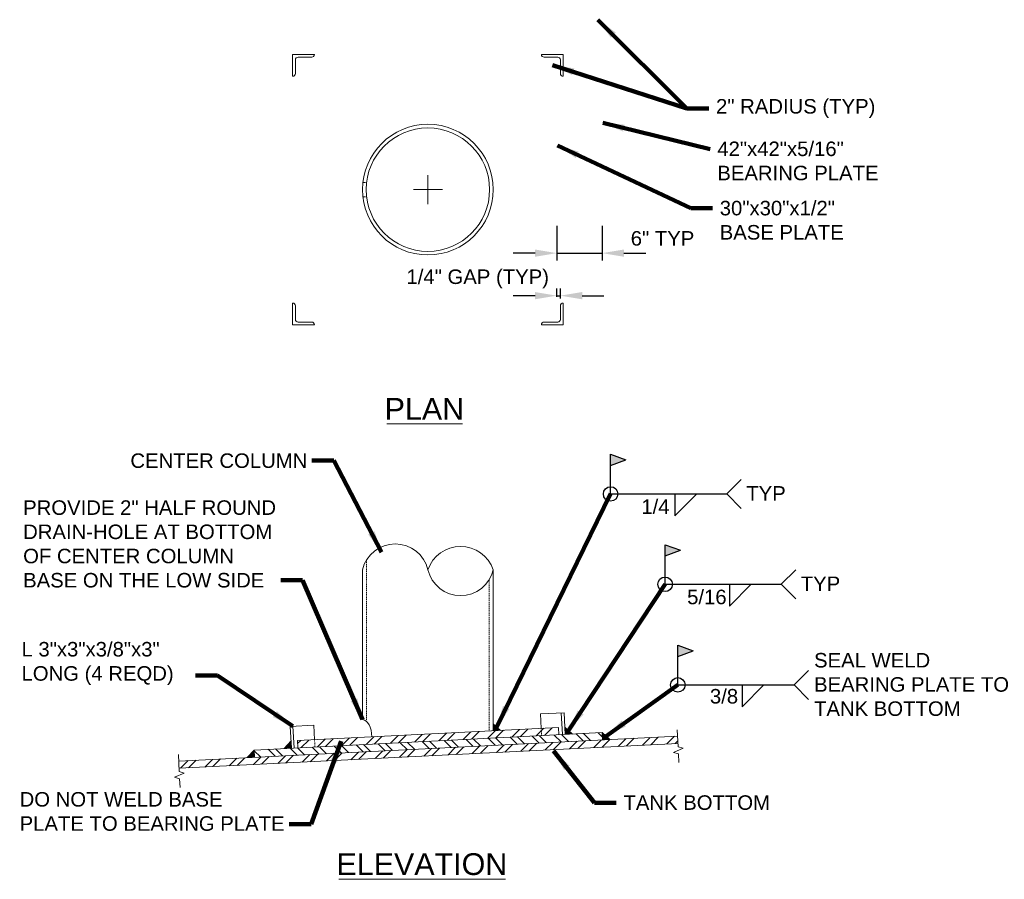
# Model space of a CAD drawing. Header units: inches. Extents: x -1025 to 212, y 456 to 696.
# Tile 4 of 6: x -480 to -344, y 496 to 614. Entities that reach past the tile are written whole.
import ezdxf

# ---------------------------------------------------------------- set-up
doc = ezdxf.new("R2010")
doc.units = ezdxf.units.IN
doc.header["$MEASUREMENT"] = 0
doc.linetypes.add('HIDDEN', pattern=[0.19685, 0.15748, -0.03937])
doc.linetypes.add('HIDDEN2', pattern=[0.1875, 0.125, -0.0625])
doc.layers.get('DefPoints').update_dxf_attribs({"lineweight": 0})
for name, color, linetype, lineweight in [('G-ANNO-DIMS', 2, 'Continuous', 0), ('G-ANNO-MASK', 1, 'Continuous', 0), ('G-ANNO-NOTE', 4, 'Continuous', 30), ('G-ANNO-PATT', 250, 'Continuous', 0), ('G-ANNO-TEXT', 2, 'Continuous', 30), ('G-GRID-COOR', 2, 'Continuous', 13), ('M-DETL-LGHT', 3, 'Continuous', 0), ('M-DETL-XLGT', 1, 'Continuous', 0)]:
    doc.layers.add(name, color=color, linetype=linetype, lineweight=lineweight)
doc.styles.add("AEC_AC_06ArchDims-CC_3-4_1'", font='arial.ttf', dxfattribs={"height": 2})
doc.styles.add("AEC_AC_45Text-LeftTop_3-4_1'", font='arial.ttf', dxfattribs={"height": 2})
doc.styles.add("AEC_AC_46Text-LeftTop_1-2_1'", font='arial.ttf', dxfattribs={"height": 3})
doc.dimstyles.new("AEC_AC_06_Arch-Dims_3-4_1'", dxfattribs={"dimtxt": 2, "dimasz": 3, "dimexe": 1, "dimexo": 1, "dimgap": 1, "dimtad": 1, "dimdec": 4, "dimzin": 15, "dimdsep": 46, "dimlunit": 4, "dimtxsty": "AEC_AC_06ArchDims-CC_3-4_1'", "dimcen": 0.09, "dimclrd": 256, "dimclre": 256, "dimazin": 2, "dimtfac": 0.7, "dimtdec": 4, "dimtix": 1, "dimtmove": 1, "dimatfit": 3, "dimfxl": 1, "dimfrac": 1, "dimtolj": 1, "dimtzin": 15, "dimlwd": 30, "dimlwe": 30, "dimarcsym": 0})
doc.dimstyles.new("AEC_AC_45_Notes_3-4_1'", dxfattribs={"dimtxt": 2, "dimasz": 3, "dimexe": 1, "dimexo": 1, "dimgap": 1, "dimtad": 1, "dimjust": 1, "dimdec": 3, "dimzin": 15, "dimdsep": 46, "dimlunit": 5, "dimtxsty": "AEC_AC_45Text-LeftTop_3-4_1'", "dimcen": 0.09, "dimclrd": 256, "dimclre": 256, "dimazin": 2, "dimtfac": 0.7, "dimtdec": 3, "dimtmove": 1, "dimatfit": 1, "dimfxl": 1, "dimfrac": 1, "dimtolj": 1, "dimtzin": 15, "dimlwd": 30, "dimlwe": 30, "dimarcsym": 0})
pattern_1 = [(45, (-2291.3634, -3438.5285), (-1.5909903, 1.5909903), []), (45, (-2290.3027, -3438.5285), (-1.5909903, 1.5909903), [])]

# ---------------------------------------------------------------- blocks, each defined once
blk = doc.blocks.new('*U8')
for p, q in [((0, 0), (0, -3)), ((0.375, -0.375), (0.375, -2.25)), ((0.75, -2.625), (2.625, -2.625)), ((0, -3), (3, -3))]:
    blk.add_line(p, q)
for centre, start, end in [((0, -0.375), 0, 90), ((0.75, -2.25), 180, 270), ((2.625, -3), 0, 90)]:
    blk.add_arc(centre, 0.375, start, end)
blk = doc.blocks.new('PIPEEND')
for centre, radius, start, end in [((0.0594, 0.75), 0.257, 103.37503, 256.62497), ((0.0866, 0.25), 0.2646, 109.10601, 250.89399), ((-0.0594, 0.25), 0.257, 283.37503, 76.62497)]:
    blk.add_arc(centre, radius, start, end)
blk = doc.blocks.new('*D86')
at = {"layer": 'DefPoints', "color": 0, "lineweight": 30, "transparency": 16777216}
for p in [(-406.1, 586.65), (-399.85, 586.65), (-399.85, 581.89)]:
    blk.add_point(p, dxfattribs=at)
at = {"layer": 'G-ANNO-DIMS', "lineweight": 30, "transparency": 16777216}
for p, q in [((-406.1, 585.65), (-406.1, 580.89)), ((-399.85, 585.65), (-399.85, 580.89)), ((-409.1, 581.89), (-412.1, 581.89)), ((-406.1, 581.89), (-399.85, 581.89)), ((-396.85, 581.89), (-393.85, 581.89))]:
    blk.add_line(p, q, dxfattribs=at)
for points in [[(-409.1, 582.39), (-409.1, 581.39), (-406.1, 581.89)], [(-396.85, 582.39), (-396.85, 581.39), (-399.85, 581.89)]]:
    blk.add_solid(points, dxfattribs=at)
at = {"layer": 'G-ANNO-DIMS', "color": 0, "lineweight": 30, "transparency": 16777216, "insert": (-391.54, 583.91), "char_height": 2, "attachment_point": 5, "style": "AEC_AC_06ArchDims-CC_3-4_1'"}
blk.add_mtext('\\A1;6" TYP', dxfattribs=at)
blk = doc.blocks.new('*D101')
at = {"layer": 'DefPoints', "color": 0, "linetype": 'Continuous', "lineweight": 30, "transparency": 16777216}
for p in [(-405.6, 576.03), (-406.1, 574.89), (-405.6, 574.64)]:
    blk.add_point(p, dxfattribs=at)
at = {"layer": 'G-ANNO-DIMS', "linetype": 'Continuous', "lineweight": 30, "transparency": 16777216}
for p, q in [((-406.1, 575.89), (-406.1, 577.03)), ((-405.6, 575.64), (-405.6, 577.03)), ((-409.1, 576.03), (-412.1, 576.03)), ((-406.1, 576.03), (-405.6, 576.03)), ((-402.6, 576.03), (-399.6, 576.03))]:
    blk.add_line(p, q, dxfattribs=at)
for points in [[(-409.1, 576.53), (-409.1, 575.53), (-406.1, 576.03)], [(-402.6, 576.53), (-402.6, 575.53), (-405.6, 576.03)]]:
    blk.add_solid(points, dxfattribs=at)
at = {"layer": 'G-ANNO-DIMS', "color": 0, "linetype": 'Continuous', "lineweight": 30, "transparency": 16777216, "insert": (-416.99, 578.34), "char_height": 2, "attachment_point": 5, "style": "AEC_AC_06ArchDims-CC_3-4_1'"}
blk.add_mtext('\\A1;1/4" GAP (TYP)', dxfattribs=at)

msp = doc.modelspace()

# ---------------------------------------------------------------- hatches: boundary and pattern name
at = {"layer": 'G-ANNO-NOTE'}
for points in [[(-398.6887, 552.63176), (-398.6887, 554.175), (-396.56869, 553.40338)], [(-391.18561, 540.18207), (-391.18561, 541.72531), (-389.0656, 540.95369)], [(-389.42945, 526.32302), (-389.42945, 527.86626), (-387.30944, 527.09464)]]:
    msp.add_hatch(color=256, dxfattribs=at).paths.add_polyline_path(points)
at = {"layer": 'G-ANNO-PATT'}
h = msp.add_hatch(dxfattribs=at)
h.set_pattern_fill('ANSI32', color=256, pattern_type=2)
h.set_pattern_definition(pattern_1)
h.paths.add_polyline_path([(-389.46246, 515.35065), (-389.41253, 514.35189), (-458.11708, 510.91667), (-458.16702, 511.91542)])
h = msp.add_hatch(dxfattribs=at)
h.set_pattern_fill('ANSI32', color=256, pattern_type=2)
h.set_pattern_definition([(135, (-2291.3634, -3438.5285), (-1.5909903, -1.5909903), []), (135, (-2291.3634, -3437.4678), (-1.5909903, -1.5909903), [])])
h.paths.add_polyline_path([(-399.83324, 515.83336), (-399.7833, 514.8346), (-447.72341, 512.4376), (-447.77335, 513.43635)])
h = msp.add_hatch(dxfattribs=at)
h.set_pattern_fill('ANSI32', color=256, pattern_type=2)
h.set_pattern_definition(pattern_1)
h.paths.add_polyline_path([(-405.87569, 516.53248), (-405.82575, 515.53373), (-441.78084, 513.73598), (-441.83077, 514.73473)])
at = {"layer": 'M-DETL-LGHT'}
for points in [[(-414.85323, 516.08361), (-414.90317, 517.08236), (-413.85448, 516.13354)], [(-404.95184, 515.57743), (-405.00178, 516.57618), (-403.95309, 515.62736)], [(-399.7833, 514.8346), (-399.83324, 515.83336), (-398.78455, 514.88454)]]:
    msp.add_hatch(color=256, dxfattribs=at).paths.add_polyline_path(points)
at = {"layer": 'M-DETL-LGHT', "extrusion": (0, 0, -1)}
for points in [[(443.6535, 513.64234), (442.65474, 513.69228), (442.70468, 514.69103)], [(448.72216, 512.38766), (447.72341, 512.4376), (447.77335, 513.43635)]]:
    msp.add_hatch(color=256, dxfattribs=at).paths.add_polyline_path(points)

# ---------------------------------------------------------------- linework, layer by layer
at = {"layer": 'G-ANNO-MASK', "linetype": 'Continuous', "flags": 128}
for points in [[(-389.28073, 511.71601), (-389.33975, 512.89634), (-390.03824, 513.11173), (-388.69119, 513.6797), (-389.38969, 513.89509), (-389.50658, 516.23298)], [(-457.98529, 508.28079), (-458.04431, 509.46111), (-458.7428, 509.6765), (-457.39575, 510.24448), (-458.09424, 510.45986), (-458.21114, 512.79775)]]:
    msp.add_lwpolyline(points, dxfattribs=at)
at = {"layer": 'G-ANNO-NOTE'}
for p, q in [((-398.6887, 548.71271), (-398.6887, 554.175)), ((-398.6887, 554.175), (-396.56869, 553.40338)), ((-398.68299, 552.63383), (-396.56869, 553.40338)), ((-380.68873, 550.71271), (-382.68873, 548.71271)), ((-398.6887, 548.71271), (-382.68873, 548.71271)), ((-389.8265, 548.71271), (-389.8265, 545.71272)), ((-389.8265, 545.71272), (-386.8265, 548.71271)), ((-380.68873, 546.71272), (-382.68873, 548.71271)), ((-391.18561, 536.26302), (-391.18561, 541.72531)), ((-391.18561, 541.72531), (-389.0656, 540.95369)), ((-391.1799, 540.18414), (-389.0656, 540.95369)), ((-373.18565, 538.26302), (-375.18564, 536.26302)), ((-391.18561, 536.26302), (-375.18564, 536.26302)), ((-382.32341, 536.26302), (-382.32341, 533.26303)), ((-382.32341, 533.26303), (-379.32342, 536.26302)), ((-373.18565, 534.26303), (-375.18564, 536.26302)), ((-389.42945, 522.40397), (-389.42945, 527.86626)), ((-389.42945, 527.86626), (-387.30944, 527.09464)), ((-389.42374, 526.32509), (-387.30944, 527.09464)), ((-371.42948, 524.40397), (-373.42948, 522.40397)), ((-389.42945, 522.40397), (-373.42948, 522.40397)), ((-380.56725, 522.40397), (-380.56725, 519.40398)), ((-380.56725, 519.40398), (-377.56725, 522.40397)), ((-371.42948, 520.40397), (-373.42948, 522.40397))]:
    msp.add_line(p, q, dxfattribs=at)
for centre in [(-398.6887, 548.71271), (-391.18561, 536.26302), (-389.42945, 522.40397)]:
    msp.add_circle(centre, 1, dxfattribs=at)
at = {"layer": 'G-ANNO-TEXT', "lineweight": 13}
for p, q in [((-429.52922, 558.35947), (-419.08067, 558.35947)), ((-436.10704, 495.62217), (-413.1842, 495.62217))]:
    msp.add_line(p, q, dxfattribs=at)
at = {"layer": 'G-GRID-COOR', "ltscale": 0.333333}
for p, q in [((-423.85323, 588.63787), (-423.85323, 592.63787)), ((-425.85323, 590.63787), (-421.85323, 590.63787))]:
    msp.add_line(p, q, dxfattribs=at)
at = {"layer": 'M-DETL-LGHT'}
for p, q in [((-432.85323, 538.26547), (-432.85323, 517.61758)), ((-414.85323, 538.26547), (-414.85323, 516.08361)), ((-405.10166, 518.57368), (-408.3476, 518.41139)), ((-408.3476, 518.41139), (-408.24773, 516.41388)), ((-405.47619, 518.55496), (-405.32638, 515.5587)), ((-405.10166, 518.57368), (-404.95184, 515.57743)), ((-442.80456, 516.68854), (-439.55861, 516.85084)), ((-442.80456, 516.68854), (-442.65474, 513.69228)), ((-442.43002, 516.70726), (-442.28021, 513.71101)), ((-439.55861, 516.85084), (-439.45874, 514.85333)), ((-414.85323, 517.03718), (-413.85448, 516.13354)), ((-389.45168, 515.35119), (-458.15624, 511.91596)), ((-399.83324, 515.83336), (-447.77335, 513.43635)), ((-405.87569, 516.53248), (-441.83077, 514.73473)), ((-405.87569, 516.53248), (-405.82575, 515.53373)), ((-405.00178, 516.57618), (-403.95309, 515.62736)), ((-399.83324, 515.83336), (-399.7833, 514.8346)), ((-399.83324, 515.83336), (-398.78455, 514.88454)), ((-389.40174, 514.35243), (-458.1063, 510.9172)), ((-442.70468, 514.69103), (-443.6535, 513.64234)), ((-441.83077, 514.73473), (-441.78084, 513.73598)), ((-447.77335, 513.43635), (-448.72216, 512.38766)), ((-447.77335, 513.43635), (-447.72341, 512.4376))]:
    msp.add_line(p, q, dxfattribs=at)
for radius in [9, 8.5]:
    msp.add_circle((-423.85323, 590.63787), radius, dxfattribs=at)
msp.add_ellipse((-432.85323, 515.18361), major_axis=(0, 2.43397), ratio=0.526371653, start_param=4.738701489, end_param=6.283185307, dxfattribs=at)
at = {"layer": 'M-DETL-XLGT', "linetype": 'HIDDEN'}
for p, q in [((-432.2942, 591.63787), (-432.7975, 591.63787)), ((-432.2942, 589.63787), (-432.7975, 589.63787)), ((-432.29123, 539.62181), (-432.29123, 517.3709)), ((-415.41523, 536.90913), (-415.41523, 516.08361))]:
    msp.add_line(p, q, dxfattribs=at)
at = {"layer": 'M-DETL-XLGT', "linetype": 'HIDDEN2'}
for p, q in [((-408.24773, 516.41388), (-408.19779, 515.41513)), ((-439.45874, 514.85333), (-439.4088, 513.85458))]:
    msp.add_line(p, q, dxfattribs=at)

# ---------------------------------------------------------------- block references
at = {"layer": 'M-DETL-LGHT'}
for p, rotation in [((-439.47823, 609.26287), 270), ((-408.22823, 572.01287), 90)]:
    msp.add_blockref('*U8', p, dxfattribs=dict(at, rotation=rotation))
at = {"layer": 'M-DETL-LGHT', "yscale": -1}
for p, rotation in [((-408.22823, 609.26287), 270), ((-439.47823, 572.01287), 89.99999999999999)]:
    msp.add_blockref('*U8', p, dxfattribs=dict(at, rotation=rotation))
at = {"layer": 'M-DETL-LGHT', "xscale": 18, "yscale": -18, "zscale": 18, "rotation": 270}
msp.add_blockref('PIPEEND', (-414.85323, 538.26547), dxfattribs=at)

# ---------------------------------------------------------------- texts
at = {"layer": 'G-ANNO-NOTE', "char_height": 2, "style": "AEC_AC_45Text-LeftTop_3-4_1'"}
for s, insert, attachment_point in [('2" RADIUS (TYP)', (-384.16972, 601.81613), 4), ('CENTER COLUMN', (-464.82576, 552.27126), 7), ('TYP', (-380.00524, 549.78961), 1), ('\\A1;{\\H1x;1/4}', (-394.45929, 547.95903), 1), ('TYP', (-372.50215, 537.33992), 1), ('\\A1;{\\H1x;5/16}', (-388.15033, 535.52289), 1), ('\\A1;{\\H1x;3/8}', (-385.01054, 521.84214), 1), ('TANK BOTTOM', (-396.91304, 506.17943), 4)]:
    msp.add_mtext(s, dxfattribs=dict(at, insert=insert, attachment_point=attachment_point))
for s, insert, width, attachment_point in [('42"x42"x{\\A1;\\H1x;5/16}" BEARING PLATE', (-383.99171, 597.26439), 26.9142606, 1), ('30"x30"x{\\A1;\\H1x;1/2}" BASE PLATE', (-383.65853, 589.09626), 21.2125584, 1), ('PROVIDE 2" HALF ROUND DRAIN-HOLE AT BOTTOM OF CENTER COLUMN BASE ON THE LOW SIDE', (-479.59425, 535.80141), 35.6645432, 7), ('L 3"x3"x{\\A1;\\H1x;3/8}"x3" LONG (4 REQD)', (-479.81921, 522.386), 23.9780356, 7), ('SEAL WELD BEARING PLATE TO TANK BOTTOM', (-370.66672, 526.80451), 27.5856607, 1), ('DO NOT WELD BASE PLATE TO BEARING PLATE', (-480.07973, 507.64321), 36.4805334, 1)]:
    msp.add_mtext(s, dxfattribs=dict(at, insert=insert, width=width, attachment_point=attachment_point))
at = {"layer": 'G-ANNO-TEXT', "lineweight": 13, "char_height": 3, "attachment_point": 5, "style": "AEC_AC_46Text-LeftTop_1-2_1'"}
for s, insert in [('PLAN', (-424.33279, 560.43269)), ('ELEVATION', (-424.67894, 497.69539))]:
    msp.add_mtext(s, dxfattribs=dict(at, insert=insert))

# ---------------------------------------------------------------- dimensions: what is measured, and where the dimension line sits
at = {"layer": 'G-ANNO-DIMS', "lineweight": 30}
dim = msp.add_linear_dim(base=(-399.85323, 581.886), p1=(-406.10323, 586.65071), p2=(-399.85323, 586.65071), text='6" TYP', dimstyle="AEC_AC_06_Arch-Dims_3-4_1'", dxfattribs=at)
dim.commit()
dim.dimension.update_dxf_attribs({"geometry": '*D86', "text_midpoint": (-391.5354, 581.886), "dimtype": 160})
at = {"layer": 'G-ANNO-DIMS', "linetype": 'Continuous', "lineweight": 30}
dim = msp.add_linear_dim(base=(-405.60323, 576.02998), p1=(-406.10323, 574.88787), p2=(-405.60323, 574.63787), text='1/4" GAP (TYP)', dimstyle="AEC_AC_06_Arch-Dims_3-4_1'", dxfattribs=at)
dim.commit()
dim.dimension.update_dxf_attribs({"geometry": '*D101', "text_midpoint": (-416.99479, 576.02998), "dimtype": 160})

# ---------------------------------------------------------------- leaders
at = {"layer": 'G-ANNO-NOTE', "lineweight": 30, "annotation_type": 0, "has_hookline": 1}
for points, hookline_direction, text_width in [([(-400.43902, 614.05209), (-388.16972, 601.81613), (-385.16972, 601.81613)], 0, 21.76671), ([(-399.75966, 599.82193), (-384.99171, 596.23086)], 0, 21.84857), ([(-405.98347, 596.70781), (-387.65853, 588.06272), (-384.65853, 588.06272)], 0, 16.72715), ([(-430.25386, 540.69791), (-436.81661, 553.30555), (-439.81661, 553.30555)], 1, 24.00273), ([(-432.85323, 517.61758), (-441.1156, 536.83571), (-444.1156, 536.83571)], 1, 34.47203), ([(-442.43002, 516.70726), (-452.84117, 523.69774), (-455.84117, 523.69774)], 1, 20.65211), ([(-435.79053, 514.67433), (-439.94863, 503.24052), (-442.94863, 503.24052)], 1, 36.12142), ([(-406.56379, 513.32571), (-400.91304, 506.17943), (-397.91304, 506.17943)], 0, 19.90177)]:
    msp.add_leader(points, dimstyle="AEC_AC_45_Notes_3-4_1'", override={"dimtad": 0, "dimclrd": 0, "dimlwd": 65534}, dxfattribs=dict(at, hookline_direction=hookline_direction, text_width=text_width))
at = {"layer": 'G-ANNO-NOTE', "lineweight": 30}
msp.add_leader([(-406.68902, 607.80209), (-388.16972, 601.81613)], dimstyle="AEC_AC_45_Notes_3-4_1'", override={"dimclrd": 0, "dimlwd": 65534}, dxfattribs=at)
at = {"layer": 'G-ANNO-NOTE'}
for points in [[(-414.37882, 516.60795), (-398.6887, 548.71271)], [(-404.47744, 516.10177), (-391.18561, 536.26302)], [(-399.30889, 515.35895), (-389.42945, 522.40397)]]:
    msp.add_leader(points, dimstyle="AEC_AC_45_Notes_3-4_1'", override={"dimclrd": 0, "dimlwd": 65534}, dxfattribs=at)

doc.saveas('drawing.dxf')
